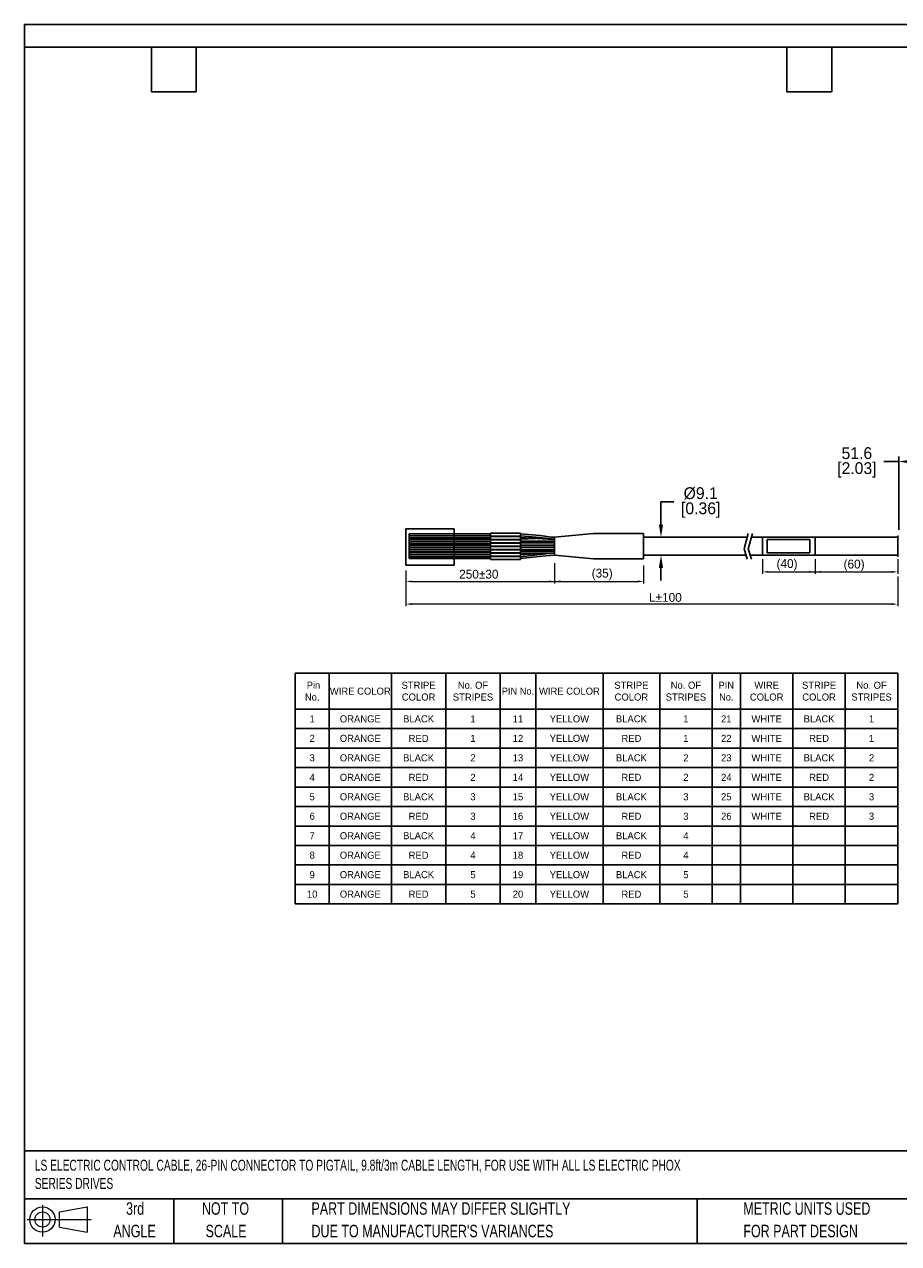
# Model space of a CAD drawing. Header units: inches. Extents: x 0 to 814, y 0 to 621.
# Tile 1 of 30: x 0 to 446, y 0 to 621. Entities that reach past the tile are written whole.
import ezdxf

# ---------------------------------------------------------------- set-up
doc = ezdxf.new("R2010")
doc.units = ezdxf.units.IN
doc.header["$LTSCALE"] = 10
doc.header["$MEASUREMENT"] = 0
doc.layers.add('DIMENSIONS', color=140, linetype='Continuous')
doc.layers.add('TEXT', color=140, linetype='Continuous')
doc.styles.add('SLDTEXTSTYLE0', font='TXT', dxfattribs={"width": 0.75})
doc.dimstyles.get("Standard").update_dxf_attribs({"dimtxt": 6, "dimasz": 6.5, "dimexe": 2.5, "dimexo": 3.5, "dimgap": 1.25, "dimtad": 0, "dimtih": 1, "dimtoh": 1, "dimdec": 1, "dimzin": 0, "dimdsep": 46, "dimtxsty": 'Standard', "dimcen": 0, "dimadec": 0, "dimazin": 0, "dimtfac": 1, "dimtdec": 1, "dimtofl": 0, "dimtmove": 0, "dimatfit": 3, "dimfxl": 0, "dimtolj": 1, "dimtzin": 0, "dimarcsym": 0})

# ---------------------------------------------------------------- blocks, each defined once
blk = doc.blocks.new('Block11')
at = {"color": 7, "linetype": 'Continuous', "lineweight": 18}
for p, q in [((7.77, 15.93), (7.77, 0)), ((16.44, 12.5), (30.53, 15.1)), ((16.44, 4.79), (16.44, 12.5)), ((30.53, 15.1), (30.53, 2.19)), ((0, 8.65), (32.62, 8.65)), ((16.44, 4.79), (30.53, 2.19))]:
    blk.add_line(p, q, dxfattribs=at)
for radius in [6.45, 3.86]:
    blk.add_circle((7.77, 8.65), radius, dxfattribs=at)
blk = doc.blocks.new('Block12')
at = {"color": 7, "linetype": 'Continuous'}
blk.add_blockref('Block11', (0, 0), dxfattribs=at)
blk = doc.blocks.new('SW_NOTE_0_3')
at = {"layer": 'TEXT', "color": 0, "char_height": 6.35, "attachment_point": 1, "style": 'SLDTEXTSTYLE0'}
for s, insert in [('PART DIMENSIONS MAY DIFFER SLIGHTLY', (0, 8.19)), ("DUE TO MANUFACTURER'S VARIANCES", (0, -3.28))]:
    blk.add_mtext(s, dxfattribs=dict(at, insert=insert))
blk = doc.blocks.new('SW_NOTE_0_4')
at = {"layer": 'TEXT', "color": 0, "char_height": 6.35, "attachment_point": 2, "style": 'SLDTEXTSTYLE0'}
for s, insert in [('NOT TO', (15.78, 8.19)), ('SCALE', (16.06, -3.28))]:
    blk.add_mtext(s, dxfattribs=dict(at, insert=insert))
blk = doc.blocks.new('SW_NOTE_0_5')
at = {"layer": 'TEXT', "color": 0, "char_height": 6.35, "attachment_point": 2, "style": 'SLDTEXTSTYLE0'}
for s, insert in [('3rd', (6.95, 8.19)), ('ANGLE', (6.65, -3.28))]:
    blk.add_mtext(s, dxfattribs=dict(at, insert=insert))
blk = doc.blocks.new('SW_NOTE_0_6')
at = {"layer": 'TEXT', "color": 0, "char_height": 6.35, "attachment_point": 1, "style": 'SLDTEXTSTYLE0'}
for s, insert in [('METRIC UNITS USED', (0, 8.19)), ('FOR PART DESIGN', (0, -3.28))]:
    blk.add_mtext(s, dxfattribs=dict(at, insert=insert))
blk = doc.blocks.new('*T33')
at = {"layer": 'TEXT', "color": 0, "linetype": 'ByBlock', "lineweight": -2}
for p, q in [((0, 0), (307.09, 0)), ((0, 0), (0, -117.55)), ((17.34, 0), (17.34, -117.55)), ((49.04, 0), (49.04, -117.55)), ((76.76, 0), (76.76, -117.55)), ((104.48, 0), (104.48, -117.55)), ((122.6, 0), (122.6, -117.55)), ((156.92, 0), (156.92, -117.55)), ((185.77, 0), (185.77, -117.55)), ((212.49, 0), (212.49, -117.55)), ((226.92, 0), (226.92, -117.55)), ((253.64, 0), (253.64, -117.55)), ((280.36, 0), (280.36, -117.55)), ((307.09, 0), (307.09, -117.55)), ((0, -18.34), (307.09, -18.34)), ((0, -28.26), (307.09, -28.26)), ((0, -38.18), (307.09, -38.18)), ((0, -48.11), (307.09, -48.11)), ((0, -58.03), (307.09, -58.03)), ((0, -67.95), (307.09, -67.95)), ((0, -77.87), (307.09, -77.87)), ((0, -87.79), (307.09, -87.79)), ((0, -97.71), (307.09, -97.71)), ((0, -107.63), (307.09, -107.63)), ((0, -117.55), (307.09, -117.55))]:
    blk.add_line(p, q, dxfattribs=at)
at = {"layer": 'TEXT', "color": 0, "lineweight": -3, "char_height": 3.6, "attachment_point": 5}
for s, insert, width in [('{\\fGulim|b0|i0|c0|p50; Pin No.}', (8.67, -9.17), 14.9436), ('STRIPE COLOR', (62.9, -9.17), 25.3181), ('No. OF STRIPES', (90.62, -9.17), 25.3181), ('{\\fGulim|b0|i0|c0|p0;PIN No.}', (113.54, -9.17), 15.7224), ('STRIPE COLOR', (171.34, -9.17), 26.4462), ('No. OF STRIPES', (199.13, -9.17), 24.3205), ('{\\fGulim|b0|i0|c0|p0;PIN No.}', (219.71, -9.17), 12.0374), ('WIRE COLOR', (240.28, -9.17), 24.3205), ('STRIPE COLOR', (267, -9.17), 24.3205), ('No. OF STRIPES', (293.73, -9.17), 24.3205), ('WIRE COLOR', (33.19, -9.17), 29.2955), ('WIRE COLOR', (139.76, -9.17), 31.9221), ('1', (8.67, -23.3), 14.9436), ('ORANGE', (33.19, -23.3), 29.2955), ('BLACK', (62.9, -23.3), 25.3181), ('1', (90.62, -23.3), 25.3181), ('11', (113.54, -23.3), 15.7224), ('YELLOW', (139.76, -23.3), 31.9221), ('BLACK', (171.34, -23.3), 26.4462), ('1', (199.13, -23.3), 24.3205), ('21', (219.71, -23.3), 12.0374), ('WHITE', (240.28, -23.3), 24.3205), ('BLACK', (267, -23.3), 24.3205), ('1', (293.73, -23.3), 24.3205), ('2', (8.67, -33.22), 14.9436), ('ORANGE', (33.19, -33.22), 29.2955), ('RED', (62.9, -33.22), 25.3181), ('1', (90.62, -33.22), 25.3181), ('12', (113.54, -33.22), 15.7224), ('YELLOW', (139.76, -33.22), 31.9221), ('RED', (171.34, -33.22), 26.4462), ('1', (199.13, -33.22), 24.3205), ('22', (219.71, -33.22), 12.0374), ('WHITE', (240.28, -33.22), 24.3205), ('RED', (267, -33.22), 24.3205), ('1', (293.73, -33.22), 24.3205), ('3', (8.67, -43.14), 14.9436), ('ORANGE', (33.19, -43.14), 29.2955), ('BLACK', (62.9, -43.14), 25.3181), ('2', (90.62, -43.14), 25.3181), ('13', (113.54, -43.14), 15.7224), ('YELLOW', (139.76, -43.14), 31.9221), ('BLACK', (171.34, -43.14), 26.4462), ('2', (199.13, -43.14), 24.3205), ('23', (219.71, -43.14), 12.0374), ('WHITE', (240.28, -43.14), 24.3205), ('BLACK', (267, -43.14), 24.3205), ('2', (293.73, -43.14), 24.3205), ('4', (8.67, -53.07), 14.9436), ('ORANGE', (33.19, -53.07), 29.2955), ('RED', (62.9, -53.07), 25.3181), ('2', (90.62, -53.07), 25.3181), ('14', (113.54, -53.07), 15.7224), ('YELLOW', (139.76, -53.07), 31.9221), ('RED', (171.34, -53.07), 26.4462), ('2', (199.13, -53.07), 24.3205), ('24', (219.71, -53.07), 12.0374), ('WHITE', (240.28, -53.07), 24.3205), ('RED', (267, -53.07), 24.3205), ('2', (293.73, -53.07), 24.3205), ('5', (8.67, -62.99), 14.9436), ('ORANGE', (33.19, -62.99), 29.2955), ('BLACK', (62.9, -62.99), 25.3181), ('3', (90.62, -62.99), 25.3181), ('15', (113.54, -62.99), 15.7224), ('YELLOW', (139.76, -62.99), 31.9221), ('BLACK', (171.34, -62.99), 26.4462), ('3', (199.13, -62.99), 24.3205), ('25', (219.71, -62.99), 12.0374), ('WHITE', (240.28, -62.99), 24.3205), ('BLACK', (267, -62.99), 24.3205), ('3', (293.73, -62.99), 24.3205), ('6', (8.67, -72.91), 14.9436), ('ORANGE', (33.19, -72.91), 29.2955), ('RED', (62.9, -72.91), 25.3181), ('3', (90.62, -72.91), 25.3181), ('16', (113.54, -72.91), 15.7224), ('YELLOW', (139.76, -72.91), 31.9221), ('RED', (171.34, -72.91), 26.4462), ('3', (199.13, -72.91), 24.3205), ('26', (219.71, -72.91), 12.0374), ('WHITE', (240.28, -72.91), 24.3205), ('RED', (267, -72.91), 24.3205), ('3', (293.73, -72.91), 24.3205), ('7', (8.67, -82.83), 14.9436), ('ORANGE', (33.19, -82.83), 29.2955), ('BLACK', (62.9, -82.83), 25.3181), ('4', (90.62, -82.83), 25.3181), ('17', (113.54, -82.83), 15.7224), ('YELLOW', (139.76, -82.83), 31.9221), ('BLACK', (171.34, -82.83), 26.4462), ('4', (199.13, -82.83), 24.3205), ('8', (8.67, -92.75), 14.9436), ('ORANGE', (33.19, -92.75), 29.2955), ('RED', (62.9, -92.75), 25.3181), ('4', (90.62, -92.75), 25.3181), ('18', (113.54, -92.75), 15.7224), ('YELLOW', (139.76, -92.75), 31.9221), ('RED', (171.34, -92.75), 26.4462), ('4', (199.13, -92.75), 24.3205), ('9', (8.67, -102.67), 14.9436), ('ORANGE', (33.19, -102.67), 29.2955), ('BLACK', (62.9, -102.67), 25.3181), ('5', (90.62, -102.67), 25.3181), ('19', (113.54, -102.67), 15.7224), ('YELLOW', (139.76, -102.67), 31.9221), ('BLACK', (171.34, -102.67), 26.4462), ('5', (199.13, -102.67), 24.3205), ('10', (8.67, -112.59), 14.9436), ('ORANGE', (33.19, -112.59), 29.2955), ('RED', (62.9, -112.59), 25.3181), ('5', (90.62, -112.59), 25.3181), ('20', (113.54, -112.59), 15.7224), ('YELLOW', (139.76, -112.59), 31.9221), ('RED', (171.34, -112.59), 26.4462), ('5', (199.13, -112.59), 24.3205)]:
    blk.add_mtext(s, dxfattribs=dict(at, insert=insert, width=width))
blk = doc.blocks.new('*D35')
at = {"color": 0, "lineweight": -2}
for p, q in [((330.92, 377.97), (324.42, 377.97)), ((324.42, 377.97), (324.42, 372.86)), ((324.42, 366.36), (324.42, 372.86)), ((319.1, 359.86), (326.92, 359.86)), ((319.1, 350.79), (326.92, 350.79)), ((324.42, 344.29), (324.42, 337.79))]:
    blk.add_line(p, q, dxfattribs=at)
at = {"color": 0}
for points in [[(323.34, 366.36), (325.5, 366.36), (324.42, 359.86)], [(323.34, 344.29), (325.5, 344.29), (324.42, 350.79)]]:
    blk.add_solid(points, dxfattribs=at)
at = {"layer": 'DEFPOINTS', "color": 0}
for p in [(315.6, 359.86), (315.6, 350.79), (324.42, 350.79)]:
    blk.add_point(p, dxfattribs=at)
at = {"color": 0, "lineweight": 15, "char_height": 6, "attachment_point": 5}
for s, insert in [('\\A1;%%C9.1', (344.67, 382.22)), ('\\A1;[0.36]', (344.67, 373.72))]:
    blk.add_mtext(s, dxfattribs=dict(at, insert=insert))
blk = doc.blocks.new('*D37')
at = {"color": 0, "lineweight": -2}
for p, q in [((445.58, 398.44), (438.01, 398.44)), ((445.58, 363.59), (445.58, 400.94)), ((490.7, 398.44), (452.08, 398.44)), ((497.2, 371.44), (497.2, 400.94))]:
    blk.add_line(p, q, dxfattribs=at)
at = {"color": 0}
for points in [[(452.08, 399.53), (452.08, 397.36), (445.58, 398.44)], [(490.7, 399.53), (490.7, 397.36), (497.2, 398.44)]]:
    blk.add_solid(points, dxfattribs=at)
at = {"layer": 'DEFPOINTS', "color": 0}
for p in [(445.58, 398.44), (497.2, 367.94), (445.58, 360.09)]:
    blk.add_point(p, dxfattribs=at)
at = {"color": 0, "lineweight": 15, "char_height": 6, "attachment_point": 5}
for s, insert in [('\\A1;51.6', (424.26, 402.69)), ('\\A1;[2.03]', (424.26, 394.19))]:
    blk.add_mtext(s, dxfattribs=dict(at, insert=insert))

msp = doc.modelspace()

# ---------------------------------------------------------------- linework, layer by layer
for p, q in [((194.38, 364.22), (194.38, 345.57)), ((194.38, 364.22), (218.97, 364.22)), ((196.1, 348.97), (196.1, 361.59)), ((237.53, 361.59), (196.1, 361.54)), ((237.53, 360.62), (196.1, 360.62)), ((218.97, 345.57), (218.97, 364.22)), ((237.53, 361.92), (252.87, 361.92)), ((237.53, 360.4), (237.53, 361.92)), ((237.53, 360.4), (252.87, 360.4)), ((252.87, 360.4), (252.87, 361.92)), ((262.92, 360.77), (252.87, 361.59)), ((262.92, 359.8), (252.87, 360.61)), ((262.92, 360.77), (268.69, 359.97)), ((289.97, 361.79), (270.23, 359.86)), ((289.97, 361.79), (315.6, 361.79)), ((315.6, 361.79), (315.6, 348.87)), ((368.89, 361.87), (366.76, 353.92)), ((371.07, 361.87), (368.94, 353.92)), ((237.53, 359.65), (196.1, 359.65)), ((237.53, 358.68), (196.1, 358.68)), ((237.53, 357.71), (196.1, 357.71)), ((237.53, 356.74), (196.1, 356.74)), ((237.53, 355.77), (196.1, 355.77)), ((237.53, 354.79), (196.1, 354.79)), ((237.53, 360.23), (252.87, 360.23)), ((237.53, 358.71), (237.53, 360.23)), ((237.53, 358.71), (252.87, 358.71)), ((237.53, 358.54), (252.87, 358.54)), ((237.53, 357.02), (237.53, 358.54)), ((237.53, 357.02), (252.87, 357.02)), ((237.53, 356.84), (252.87, 356.84)), ((237.53, 355.33), (237.53, 356.84)), ((237.53, 355.33), (252.87, 355.33)), ((237.53, 355.15), (252.87, 355.15)), ((237.53, 353.63), (237.53, 355.15)), ((252.87, 358.71), (252.87, 360.23)), ((252.87, 359.71), (266.89, 358.89)), ((252.87, 358.98), (260.46, 359.27)), ((252.87, 357.02), (252.87, 358.54)), ((270.23, 357.93), (252.87, 357.93)), ((265.8, 356.97), (252.87, 357.02)), ((252.87, 355.33), (252.87, 356.84)), ((270.23, 355.81), (252.87, 355.81)), ((252.87, 353.63), (252.87, 355.15)), ((270.23, 354.85), (252.87, 354.85)), ((262.92, 359.8), (268.69, 359.01)), ((270.23, 356.97), (265.8, 356.97)), ((266.89, 358.89), (270.23, 358.71)), ((270.23, 359.86), (268.69, 359.97)), ((270.23, 358.89), (268.69, 359.01)), ((270.23, 359.86), (270.23, 350.79)), ((315.6, 359.86), (368.35, 359.86)), ((370.54, 359.86), (445.07, 359.86)), ((376.22, 359.86), (376.22, 350.79)), ((378.61, 351.88), (378.61, 358.77)), ((378.61, 358.77), (400.37, 358.77)), ((400.37, 358.77), (400.37, 351.88)), ((403.03, 359.86), (403.03, 350.79)), ((445.07, 350.56), (445.07, 360.09)), ((237.53, 353.82), (196.1, 353.82)), ((237.53, 352.85), (196.1, 352.85)), ((237.53, 351.88), (196.1, 351.88)), ((237.53, 350.91), (196.1, 350.91)), ((237.53, 349.94), (196.1, 349.94)), ((237.53, 348.97), (196.1, 348.97)), ((237.53, 353.63), (252.87, 353.63)), ((237.53, 353.46), (252.87, 353.46)), ((237.53, 351.94), (237.53, 353.46)), ((237.53, 351.94), (252.87, 351.94)), ((237.53, 351.77), (252.87, 351.77)), ((237.53, 350.25), (237.53, 351.77)), ((237.53, 350.25), (252.87, 350.25)), ((237.53, 350.08), (252.87, 350.08)), ((237.53, 348.56), (237.53, 350.08)), ((237.53, 348.56), (252.87, 348.56)), ((270.23, 353.69), (252.87, 353.69)), ((252.87, 351.94), (252.87, 353.46)), ((270.23, 352.72), (252.87, 352.72)), ((252.87, 350.25), (252.87, 351.77)), ((252.87, 350.92), (265.8, 351.76)), ((270.23, 351.76), (252.87, 351.76)), ((265.8, 351.39), (252.87, 349.97)), ((265.78, 350.46), (252.87, 349.06)), ((252.87, 348.56), (252.87, 350.08)), ((270.23, 351.76), (265.8, 351.39)), ((270.23, 350.79), (265.8, 350.46)), ((289.97, 348.87), (270.23, 350.79)), ((289.97, 348.87), (315.6, 348.87)), ((315.6, 350.79), (367.72, 350.79)), ((366.76, 353.92), (368.34, 348.78)), ((368.94, 353.92), (370.52, 348.78)), ((369.9, 350.79), (445.07, 350.79)), ((400.37, 351.88), (378.61, 351.88)), ((194.38, 345.57), (218.97, 345.57))]:
    msp.add_line(p, q)
at = {"lineweight": 15}
for p, q in [((376.22, 348.63), (376.22, 341.22)), ((403.03, 348.63), (403.03, 341.22)), ((445.07, 348.63), (445.07, 341.22)), ((194.41, 342.91), (194.41, 336.36)), ((194.41, 342.91), (194.41, 324.82)), ((270.23, 346.68), (270.23, 336.36)), ((270.23, 346.68), (270.23, 336.36)), ((315.6, 345.54), (315.6, 336.36)), ((379.22, 342.22), (403.03, 342.22)), ((403.03, 342.22), (442.07, 342.22)), ((197.41, 337.36), (270.23, 337.36)), ((270.23, 337.36), (312.6, 337.36)), ((445.07, 339.9), (445.07, 324.82)), ((442.07, 325.82), (197.41, 325.82))]:
    msp.add_line(p, q, dxfattribs=at)
for centre, start, end in [((445.58, 360.09), 94.98772, 180), ((445.58, 350.56), 180, 265.01228)]:
    msp.add_arc(centre, 0.508, start, end)
for points in [[(379.22, 342.72), (379.22, 341.72), (376.22, 342.22)], [(400.03, 342.72), (400.03, 341.72), (403.03, 342.22)], [(406.03, 342.72), (406.03, 341.72), (403.03, 342.22)], [(442.07, 342.72), (442.07, 341.72), (445.07, 342.22)], [(197.41, 337.86), (197.41, 336.86), (194.41, 337.36)], [(267.23, 337.86), (267.23, 336.86), (270.23, 337.36)], [(273.23, 337.86), (273.23, 336.86), (270.23, 337.36)], [(312.6, 337.86), (312.6, 336.86), (315.6, 337.36)], [(197.41, 326.32), (197.41, 325.32), (194.41, 325.82)], [(442.07, 326.32), (442.07, 325.32), (445.07, 325.82)]]:
    msp.add_solid(points)
at = {"layer": 'DEFPOINTS'}
msp.add_lwpolyline([(0, 0), (813.96, 0), (813.96, 621.17), (0, 621.17)], close=True, dxfattribs=at)
at = {"layer": 'TEXT'}
for p, q in [((0, 609.6), (800.1, 609.6)), ((0, 609.6), (0, 0)), ((64.77, 586.74), (64.77, 609.6)), ((87.63, 586.74), (87.63, 609.6)), ((388.62, 586.74), (388.62, 609.6)), ((411.48, 586.74), (411.48, 609.6)), ((64.77, 586.74), (87.63, 586.74)), ((388.62, 586.74), (411.48, 586.74)), ((800.1, 47.33), (0, 47.33)), ((800.1, 22.86), (0, 22.86)), ((76.2, 22.86), (76.2, 0)), ((131.58, 22.86), (131.58, 0)), ((342.89, 22.86), (342.89, 0)), ((0, 0), (800.1, 0))]:
    msp.add_line(p, q, dxfattribs=at)

# ---------------------------------------------------------------- block references
msp.add_blockref('*T33', (138, 290.62))
for name, p in [('Block12', (1.46, 3.61)), ('SW_NOTE_0_5', (49.49, 12.86)), ('SW_NOTE_0_4', (86.72, 12.86)), ('SW_NOTE_0_3', (146.31, 12.86)), ('SW_NOTE_0_6', (366.39, 12.86))]:
    msp.add_blockref(name, p, dxfattribs=at)

# ---------------------------------------------------------------- texts
at = {"layer": 'DIMENSIONS', "char_height": 3.5}
for insert, attachment_point in [((98.61, 112.42), 6), ((130.2, 112.22), 4)]:
    msp.add_mtext('\\A1;', dxfattribs=dict(at, insert=insert, attachment_point=attachment_point))
at = {"layer": 'TEXT', "char_height": 4.5, "attachment_point": 1}
for s, insert in [('(40)', (383.31, 348.71)), ('(60)', (417.5, 348.46)), ('250%%P30', (221.57, 343.33)), ('(35)', (289.11, 343.86)), ('L%%P100', (318.33, 331.49))]:
    msp.add_mtext_dynamic_manual_height_columns(s, width=11.7917, gutter_width=42.33, heights=[0], dxfattribs=dict(at, insert=insert))
at = {"layer": 'TEXT', "insert": (5.31, 42.73), "char_height": 5.57052, "attachment_point": 1, "style": 'SLDTEXTSTYLE0'}
msp.add_mtext('{\\W0.7;LS ELECTRIC CONTROL CABLE, 26-PIN CONNECTOR TO PIGTAIL, 9.8ft/3m CABLE LENGTH, FOR USE WITH ALL LS ELECTRIC PHOX \\PSERIES DRIVES}', dxfattribs=at)

# ---------------------------------------------------------------- dimensions: what is measured, and where the dimension line sits
at = {"lineweight": 15}
dim = msp.add_linear_dim(base=(445.58, 398.44), p1=(497.2, 367.94), p2=(445.58, 360.09), dimstyle='Standard', override={"dimpost": '\\X'}, dxfattribs=at)
dim.commit()
dim.dimension.update_dxf_attribs({"geometry": '*D37', "text_midpoint": (424.26, 398.44), "dimtype": 160})
dim = msp.add_linear_dim(base=(324.42, 350.79), p1=(315.6, 359.86), p2=(315.6, 350.79), angle=90, text='%%C<>', dimstyle='Standard', override={"dimpost": '\\X', "dimtmove": 1}, dxfattribs=at)
dim.commit()
dim.dimension.update_dxf_attribs({"geometry": '*D35', "text_midpoint": (331.07, 377.97), "dimtype": 160})

doc.saveas('drawing.dxf')
